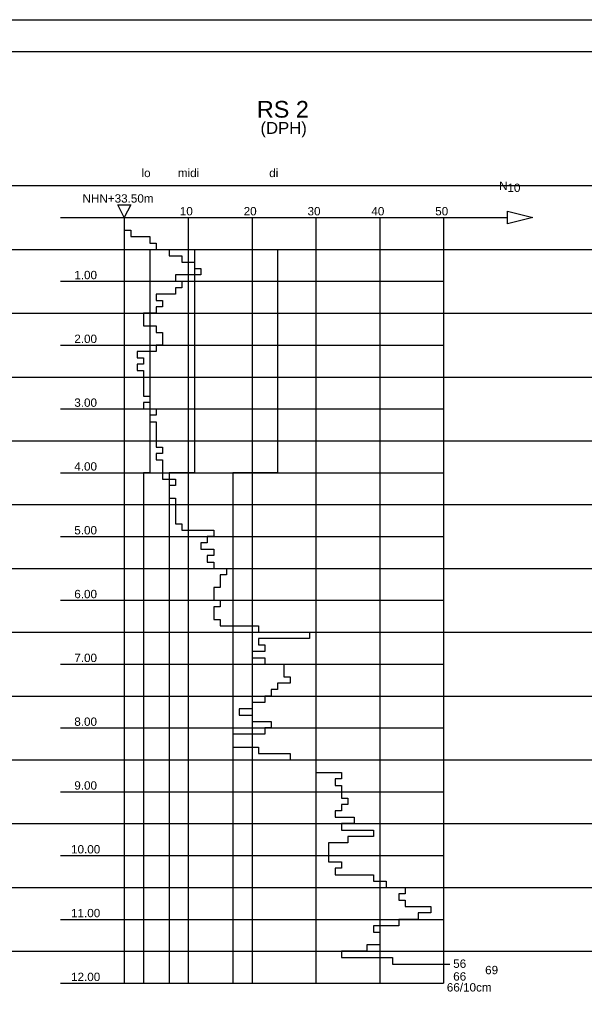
# Model space of a CAD drawing. Extents: x 20 to 841, y 890 to 1189.
# Tile 39 of 50: x 421 to 510, y 1035 to 1189. Entities that reach past the tile are written whole.
import ezdxf

# ---------------------------------------------------------------- set-up
doc = ezdxf.new("R2010")
doc.units = 0
doc.linetypes.add('GESTRICHELT', pattern=[0])
doc.styles.add('Arial', font='Arial')

msp = doc.modelspace()

# ---------------------------------------------------------------- linework, layer by layer
at = {"layer": 'WBBlatt', "color": 7, "linetype": 'CONTINUOUS'}
for points in [[(20, 1189), (821, 1189)], [(25, 895.454), (25, 1184), (836, 1184), (836, 895.454), (25, 895.454)]]:
    msp.add_lwpolyline(points, dxfattribs=at)
at = {"layer": 'WBMassGr', "color": 7, "linetype": 'CONTINUOUS'}
for points in [[(46, 1163), (705, 1163)], [(46, 1153), (705, 1153)], [(46, 1143), (705, 1143)], [(46, 1133), (705, 1133)], [(46, 1123), (705, 1123)], [(46, 1113), (705, 1113)], [(46, 1103), (705, 1103)], [(46, 1093), (705, 1093)], [(46, 1083), (705, 1083)], [(46, 1073), (705, 1073)], [(46, 1063), (705, 1063)], [(46, 1053), (705, 1053)], [(46, 1043), (705, 1043)]]:
    msp.add_lwpolyline(points, dxfattribs=at)
at = {"layer": 'WBObjGr', "color": 7, "linetype": 'CONTINUOUS'}
for points in [[(437.587, 1158), (436.587, 1160), (438.587, 1160), (437.587, 1158)], [(497.587, 1157), (497.587, 1159), (501.587, 1158), (497.587, 1157)], [(427.587, 1158), (487.587, 1158)], [(437.587, 1158), (497.587, 1158)], [(437.587, 1158), (437.587, 1038)], [(447.587, 1158), (447.587, 1038)], [(457.587, 1158), (457.587, 1038)], [(467.587, 1158), (467.587, 1038)], [(477.587, 1158), (477.587, 1038)], [(487.587, 1158), (487.587, 1038)], [(427.587, 1148), (487.587, 1148)], [(427.587, 1138), (487.587, 1138)], [(427.587, 1128), (487.587, 1128)], [(427.587, 1118), (487.587, 1118)], [(427.587, 1108), (487.587, 1108)], [(427.587, 1098), (487.587, 1098)], [(427.587, 1088), (487.587, 1088)], [(427.587, 1078), (487.587, 1078)], [(427.587, 1068), (487.587, 1068)], [(427.587, 1058), (487.587, 1058)], [(427.587, 1048), (487.587, 1048)], [(427.587, 1038), (487.587, 1038)], [(427.587, 1038), (487.587, 1038)]]:
    msp.add_lwpolyline(points, dxfattribs=at)
at = {"layer": 'WBObjGr', "color": 1, "linetype": 'CONTINUOUS'}
msp.add_lwpolyline([(437.587, 1158), (437.587, 1158), (437.587, 1157), (437.587, 1157), (437.587, 1156), (438.587, 1156), (438.587, 1155), (441.587, 1155), (441.587, 1154), (442.587, 1154), (442.587, 1153), (444.587, 1153), (444.587, 1152), (446.587, 1152), (446.587, 1151), (448.587, 1151), (448.587, 1150), (449.587, 1150), (449.587, 1149), (445.587, 1149), (445.587, 1148), (446.587, 1148), (446.587, 1147), (445.587, 1147), (445.587, 1146), (442.587, 1146), (442.587, 1145), (443.587, 1145), (443.587, 1144), (442.587, 1144), (442.587, 1143), (440.587, 1143), (440.587, 1142), (440.587, 1142), (440.587, 1141), (442.587, 1141), (442.587, 1140), (443.587, 1140), (443.587, 1139), (443.587, 1139), (443.587, 1138), (442.587, 1138), (442.587, 1137), (439.587, 1137), (439.587, 1136), (440.587, 1136), (440.587, 1135), (439.587, 1135), (439.587, 1134), (440.587, 1134), (440.587, 1133), (440.587, 1133), (440.587, 1132), (440.587, 1132), (440.587, 1131), (440.587, 1131), (440.587, 1130), (441.587, 1130), (441.587, 1129), (440.587, 1129), (440.587, 1128), (442.587, 1128), (442.587, 1127), (441.587, 1127), (441.587, 1126), (442.587, 1126), (442.587, 1125), (442.587, 1125), (442.587, 1124), (442.587, 1124), (442.587, 1123), (442.587, 1123), (442.587, 1122), (443.587, 1122), (443.587, 1121), (442.587, 1121), (442.587, 1120), (443.587, 1120), (443.587, 1119), (443.587, 1119), (443.587, 1118), (443.587, 1118), (443.587, 1117), (445.587, 1117), (445.587, 1116), (444.587, 1116), (444.587, 1115), (444.587, 1115), (444.587, 1114), (445.587, 1114), (445.587, 1113), (445.587, 1113), (445.587, 1112), (445.587, 1112), (445.587, 1111), (445.587, 1111), (445.587, 1110), (446.587, 1110), (446.587, 1109), (451.587, 1109), (451.587, 1108), (450.587, 1108), (450.587, 1107), (449.587, 1107), (449.587, 1106), (451.587, 1106), (451.587, 1105), (450.587, 1105), (450.587, 1104), (451.587, 1104), (451.587, 1103), (453.587, 1103), (453.587, 1102), (452.587, 1102), (452.587, 1101), (452.587, 1101), (452.587, 1100), (451.587, 1100), (451.587, 1099), (451.587, 1099), (451.587, 1098), (452.587, 1098), (452.587, 1097), (451.587, 1097), (451.587, 1096), (451.587, 1096), (451.587, 1095), (452.587, 1095), (452.587, 1094), (458.587, 1094), (458.587, 1093), (466.587, 1093), (466.587, 1092), (458.587, 1092), (458.587, 1091), (459.587, 1091), (459.587, 1090), (457.587, 1090), (457.587, 1089), (459.587, 1089), (459.587, 1088), (462.587, 1088), (462.587, 1087), (462.587, 1087), (462.587, 1086), (463.587, 1086), (463.587, 1085), (461.587, 1085), (461.587, 1084), (460.587, 1084), (460.587, 1083), (459.587, 1083), (459.587, 1082), (457.587, 1082), (457.587, 1081), (455.587, 1081), (455.587, 1080), (457.587, 1080), (457.587, 1079), (460.587, 1079), (460.587, 1078), (459.587, 1078), (459.587, 1077), (454.587, 1077), (454.587, 1076), (454.587, 1076), (454.587, 1075), (458.587, 1075), (458.587, 1074), (463.587, 1074), (463.587, 1073), (467.587, 1073), (467.587, 1072), (467.587, 1072), (467.587, 1071), (471.587, 1071), (471.587, 1070), (470.587, 1070), (470.587, 1069), (471.587, 1069), (471.587, 1068), (471.587, 1068), (471.587, 1067), (472.587, 1067), (472.587, 1066), (471.587, 1066), (471.587, 1065), (470.587, 1065), (470.587, 1064), (473.587, 1064), (473.587, 1063), (471.587, 1063), (471.587, 1062), (476.587, 1062), (476.587, 1061), (472.587, 1061), (472.587, 1060), (469.587, 1060), (469.587, 1059), (469.587, 1059), (469.587, 1058), (469.587, 1058), (469.587, 1057), (471.587, 1057), (471.587, 1056), (470.587, 1056), (470.587, 1055), (476.587, 1055), (476.587, 1054), (478.587, 1054), (478.587, 1053), (481.587, 1053), (481.587, 1052), (480.587, 1052), (480.587, 1051), (481.587, 1051), (481.587, 1050), (485.587, 1050), (485.587, 1049), (483.587, 1049), (483.587, 1048), (480.587, 1048), (480.587, 1047), (476.587, 1047), (476.587, 1046), (477.587, 1046), (477.587, 1045), (477.587, 1045), (477.587, 1044), (475.587, 1044), (475.587, 1043), (471.587, 1043), (471.587, 1042), (479.587, 1042), (479.587, 1041), (488.587, 1041)], dxfattribs=at)
at = {"layer": 'WBObjGr', "color": 5, "linetype": 'GESTRICHELT'}
for points in [[(441.587, 1153), (441.587, 1118), (440.587, 1118), (440.587, 1038)], [(448.587, 1153), (448.587, 1118), (444.587, 1118), (444.587, 1038)], [(461.587, 1153), (461.587, 1118), (454.587, 1118), (454.587, 1038)]]:
    msp.add_lwpolyline(points, dxfattribs=at)

# ---------------------------------------------------------------- texts
at = {"layer": 'WBObjGr', "color": 7, "style": 'Arial'}
for s, height, p in [('lo', 1.3088, (440.279, 1164.33)), ('midi', 1.3088, (445.97, 1164.33)), ('di', 1.3088, (460.279, 1164.33)), ('N', 1.309, (496.279, 1162.33)), ('10', 1.3088, (497.587, 1162)), ('NHN+33.50m', 1.3088, (431.043, 1160.33)), ('10', 1.3088, (446.279, 1158.33)), ('20', 1.3088, (456.279, 1158.33)), ('30', 1.3088, (466.279, 1158.33)), ('40', 1.3088, (476.279, 1158.33)), ('50', 1.3088, (486.279, 1158.33)), ('  1.00', 1.3088, (428.735, 1148.33)), ('  2.00', 1.3088, (428.735, 1138.33)), ('  3.00', 1.3088, (428.735, 1128.33)), ('  4.00', 1.3088, (428.735, 1118.33)), ('  5.00', 1.3088, (428.735, 1108.33)), ('  6.00', 1.3088, (428.735, 1098.33)), ('  7.00', 1.3088, (428.735, 1088.33)), ('  8.00', 1.3088, (428.735, 1078.33)), ('  9.00', 1.3088, (428.735, 1068.33)), (' 10.00', 1.3088, (428.735, 1058.33)), (' 11.00', 1.3088, (428.735, 1048.33)), (' 56', 1.3088, (488.587, 1040.4)), (' 69', 1.3088, (493.587, 1039.4)), (' 12.00', 1.3088, (428.735, 1038.33)), (' 12.00', 1.3088, (428.735, 1038.33)), (' 66', 1.3088, (488.587, 1038.4)), (' 66/10cm', 1.3088, (487.587, 1036.69))]:
    msp.add_text(s, height=height, dxfattribs=at).set_placement(p)
at = {"layer": 'WBObjTx', "color": 7, "style": 'Arial'}
for s, height, p in [('RS 2', 2.6176, (458.352, 1173.65)), ('(DPH)', 1.8697, (458.913, 1171.1))]:
    msp.add_text(s, height=height, dxfattribs=at).set_placement(p)

doc.saveas('drawing.dxf')
